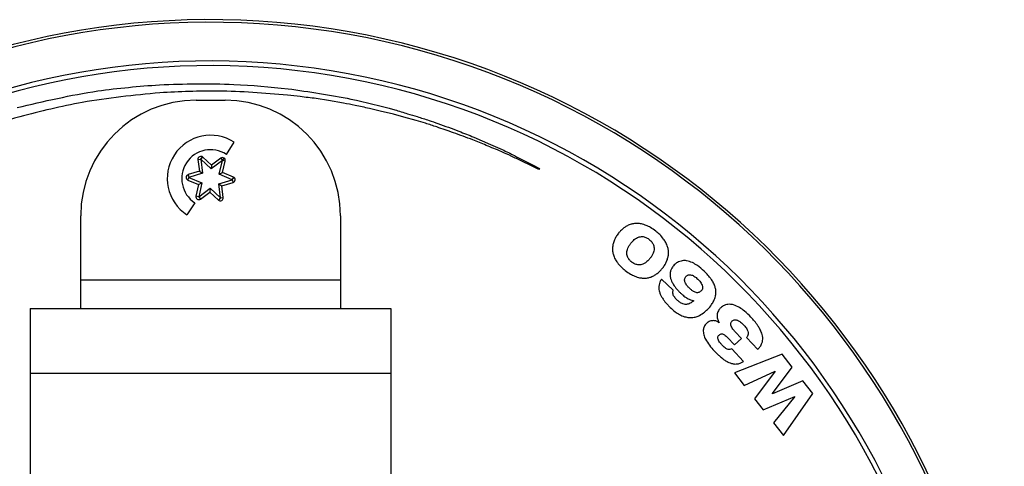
# Model space of a CAD drawing. Header units: millimetres. Extents: x -124 to 136, y 233 to 343.
# Tile 11 of 11: x 68 to 136, y 312 to 343. Entities that reach past the tile are written whole.
import ezdxf

# ---------------------------------------------------------------- set-up
doc = ezdxf.new("R2010")
doc.units = ezdxf.units.MM

msp = doc.modelspace()

# ---------------------------------------------------------------- linework, layer by layer
at = {"color": 7, "linetype": 'Continuous', "lineweight": 25}
for p, q in [((80.044, 337.282), (82.044, 337.282)), ((82.138, 333.531), (82.685, 334.368)), ((80.168, 333.171), (80.367, 333.195)), ((80.168, 333.171), (80.265, 332.366)), ((80.367, 333.195), (80.476, 333.363)), ((80.504, 333.341), (80.367, 333.195)), ((81.081, 332.525), (80.367, 333.195)), ((80.367, 333.195), (80.483, 332.223)), ((81.095, 332.786), (80.504, 333.341)), ((81.864, 333.112), (81.081, 332.525)), ((81.745, 333.273), (81.095, 332.786)), ((81.642, 332.159), (81.864, 333.112)), ((81.745, 333.273), (81.864, 333.112)), ((81.864, 333.112), (81.974, 333.28)), ((82.059, 333.067), (81.864, 333.112)), ((81.875, 332.277), (82.059, 333.067)), ((80.265, 332.366), (79.488, 332.131)), ((80.265, 332.366), (80.483, 332.223)), ((81.095, 332.786), (81.081, 332.525)), ((81.642, 332.159), (81.875, 332.277)), ((82.62, 331.958), (81.875, 332.277)), ((103.833, 332.564), (103.8, 332.497)), ((79.468, 331.755), (79.546, 331.939)), ((79.468, 331.755), (80.214, 331.436)), ((79.488, 332.131), (79.546, 331.939)), ((80.483, 332.223), (79.546, 331.939)), ((79.546, 331.939), (80.447, 331.554)), ((81.605, 331.49), (82.542, 331.774)), ((82.542, 331.774), (81.642, 332.159)), ((82.542, 331.774), (82.62, 331.958)), ((82.542, 331.774), (82.651, 331.942)), ((82.542, 331.774), (82.6, 331.583)), ((80.214, 331.436), (80.029, 330.647)), ((80.214, 331.436), (80.447, 331.554)), ((80.447, 331.554), (80.224, 330.601)), ((80.224, 330.601), (81.007, 331.188)), ((80.344, 330.441), (80.993, 330.927)), ((81.007, 331.188), (80.993, 330.927)), ((80.993, 330.927), (81.585, 330.372)), ((81.007, 331.188), (81.721, 330.518)), ((81.721, 330.518), (81.605, 331.49)), ((81.605, 331.49), (81.823, 331.348)), ((81.823, 331.348), (82.6, 331.583)), ((81.92, 330.542), (81.823, 331.348)), ((80.224, 330.601), (80.029, 330.647)), ((80.224, 330.601), (80.344, 330.441)), ((81.721, 330.518), (81.585, 330.372)), ((81.721, 330.518), (81.92, 330.542)), ((79.95, 330.182), (79.403, 329.345)), ((72.044, 322.857), (72.044, 329.282)), ((90.044, 329.282), (90.044, 322.857)), ((72.044, 324.857), (90.044, 324.857)), ((113.104, 324.122), (112.297, 324.901)), ((68.544, 322.857), (93.544, 322.857)), ((68.544, 322.857), (68.544, 304.357)), ((93.544, 322.857), (93.544, 300.872)), ((116.291, 321.872), (116.285, 321.866)), ((116.862, 320.849), (117.339, 320.337)), ((117.339, 320.337), (117.827, 320.791)), ((117.827, 320.791), (117.401, 321.247)), ((118.177, 320.849), (118.955, 320.014)), ((117.96, 319.203), (117.155, 320.067)), ((120.654, 319.689), (117.343, 318.405)), ((121.348, 318.8), (120.654, 319.689)), ((119.97, 316.968), (121.348, 318.8)), ((93.544, 318.357), (68.544, 318.357)), ((117.343, 318.405), (118.023, 317.536)), ((118.023, 317.536), (120.161, 318.525)), ((120.167, 318.517), (118.74, 316.617)), ((120.161, 318.525), (120.167, 318.517)), ((122.086, 317.855), (119.976, 316.961)), ((122.78, 316.967), (122.086, 317.855)), ((118.74, 316.617), (119.337, 315.853)), ((119.337, 315.853), (121.526, 316.778)), ((119.976, 316.961), (119.97, 316.968)), ((121.532, 316.77), (120.055, 314.935)), ((120.734, 314.065), (122.78, 316.967)), ((121.526, 316.778), (121.532, 316.77)), ((120.055, 314.935), (120.734, 314.065))]:
    msp.add_line(p, q, dxfattribs=at)
at = {"color": 7, "linetype": 'Continuous', "lineweight": 25, "flags": 128}
for points in [[(90.262, 337.072), (89.213, 337.252), (88.368, 337.397)], [(93.727, 336.317), (92.799, 336.531), (92.048, 336.705)], [(95.279, 335.87), (94.423, 336.117), (93.727, 336.317)], [(99.283, 334.728), (100.443, 334.22), (101.246, 333.869)], [(103.8, 332.497), (103.224, 332.771), (102.614, 333.061)], [(102.661, 333.161), (103.405, 332.782), (103.833, 332.564)]]:
    msp.add_lwpolyline(points, dxfattribs=at)
at = {"color": 7, "linetype": 'Continuous', "lineweight": 25}
for centre, radius, start, end in [((81.044, 287.857), 55, 197.50181, 162.52639), ((81.044, 287.857), 54.821, 197.53188, 162.43512), ((81.044, 287.857), 52.139, 198.48576, 161.54378), ((81.044, 287.857), 51.818, 198.57358, 161.40594), ((80.044, 329.282), 8, 90, 180), ((82.044, 329.282), 8, 0, 90), ((81.044, 331.857), 3, 56.84238, 236.84238), ((81.044, 331.857), 2, 56.84238, 236.84238), ((80.367, 333.195), 0.2, 46.84238, 186.84238), ((81.864, 333.112), 0.2, 346.84238, 126.84238), ((79.546, 331.939), 0.2, 106.84238, 246.84238), ((82.542, 331.774), 0.2, 286.84238, 66.84238), ((80.224, 330.601), 0.2, 166.84238, 306.84238), ((81.721, 330.518), 0.2, 226.84238, 6.84238)]:
    msp.add_arc(centre, radius, start, end, dxfattribs=at)
for points, knots in [([(77.495, 338.355), (79.215, 338.406), (82.194, 338.494), (85.157, 338.199), (86.41, 338.075)], [0, 0, 0, 0, 0.577482, 1, 1, 1, 1]), ([(67.643, 336.768), (69.496, 337.208), (72.744, 337.979), (76.069, 338.242), (77.495, 338.355)], [0, 0, 0, 0, 0.57091, 1, 1, 1, 1]), ([(77.534, 337.802), (75.732, 337.624), (72.452, 337.3), (69.255, 336.501), (67.815, 336.141)], [0, 0, 0, 0, 0.549396, 1, 1, 1, 1]), ([(86.371, 337.633), (84.772, 337.764), (81.829, 338.007), (78.881, 337.866), (77.534, 337.802)], [0, 0, 0, 0, 0.543388, 1, 1, 1, 1]), ([(86.41, 338.075), (87.871, 337.869), (90.363, 337.519), (92.798, 336.886), (93.806, 336.625)], [0, 0, 0, 0, 0.586137, 1, 1, 1, 1]), ([(88.368, 337.397), (87.999, 337.442), (87.334, 337.525), (86.668, 337.599), (86.371, 337.633)], [0, 0, 0, 0, 0.554584, 1, 1, 1, 1]), ([(92.048, 336.705), (91.72, 336.783), (91.129, 336.924), (90.529, 337.026), (90.262, 337.072)], [0, 0, 0, 0, 0.5534243, 1, 1, 1, 1]), ([(93.806, 336.625), (94.101, 336.533), (94.619, 336.373), (95.136, 336.213), (95.36, 336.144)], [0, 0, 0, 0, 0.56848, 1, 1, 1, 1]), ([(67.815, 336.141), (65.947, 335.568), (62.577, 334.534), (59.417, 332.974), (58.009, 332.279)], [0, 0, 0, 0, 0.554071, 1, 1, 1, 1]), ([(96.716, 335.431), (96.455, 335.517), (95.979, 335.674), (95.496, 335.809), (95.279, 335.87)], [0, 0, 0, 0, 0.5504131, 1, 1, 1, 1]), ([(95.36, 336.144), (95.635, 336.062), (96.118, 335.918), (96.592, 335.747), (96.796, 335.673)], [0, 0, 0, 0, 0.569514, 1, 1, 1, 1]), ([(99.21, 334.541), (98.765, 334.705), (97.938, 335.011), (97.103, 335.298), (96.716, 335.431)], [0, 0, 0, 0, 0.537015, 1, 1, 1, 1]), ([(96.796, 335.673), (97.282, 335.497), (98.116, 335.194), (98.94, 334.865), (99.283, 334.728)], [0, 0, 0, 0, 0.583126, 1, 1, 1, 1]), ([(101.184, 333.729), (100.836, 333.872), (100.178, 334.143), (99.52, 334.413), (99.21, 334.541)], [0, 0, 0, 0, 0.529125, 1, 1, 1, 1]), ([(102.614, 333.061), (102.37, 333.179), (101.896, 333.408), (101.417, 333.624), (101.184, 333.729)], [0, 0, 0, 0, 0.515048, 1, 1, 1, 1]), ([(101.246, 333.869), (101.532, 333.729), (102.006, 333.497), (102.475, 333.256), (102.661, 333.161)], [0, 0, 0, 0, 0.605428, 1, 1, 1, 1]), ([(109.673, 328.436), (109.598, 328.374), (109.465, 328.263), (109.355, 328.128), (109.306, 328.068)], [0, 0, 0, 0, 0.556399, 1, 1, 1, 1]), ([(110.121, 328.678), (110.032, 328.642), (109.873, 328.579), (109.734, 328.479), (109.673, 328.436)], [0, 0, 0, 0, 0.5596503, 1, 1, 1, 1]), ([(110.643, 328.75), (110.542, 328.749), (110.364, 328.749), (110.194, 328.699), (110.121, 328.678)], [0, 0, 0, 0, 0.56987, 1, 1, 1, 1]), ([(111.236, 328.61), (111.124, 328.652), (110.932, 328.723), (110.728, 328.742), (110.643, 328.75)], [0, 0, 0, 0, 0.583415, 1, 1, 1, 1]), ([(111.893, 328.215), (111.771, 328.306), (111.564, 328.459), (111.331, 328.566), (111.236, 328.61)], [0, 0, 0, 0, 0.591222, 1, 1, 1, 1]), ([(112.434, 327.674), (112.348, 327.778), (112.185, 327.977), (111.987, 328.139), (111.893, 328.215)], [0, 0, 0, 0, 0.52818, 1, 1, 1, 1]), ([(109.032, 327.615), (108.996, 327.524), (108.933, 327.363), (108.91, 327.191), (108.9, 327.115)], [0, 0, 0, 0, 0.560802, 1, 1, 1, 1]), ([(109.306, 328.068), (109.246, 327.988), (109.141, 327.845), (109.065, 327.685), (109.032, 327.615)], [0, 0, 0, 0, 0.563825, 1, 1, 1, 1]), ([(110.175, 327.389), (110.228, 327.453), (110.317, 327.562), (110.427, 327.649), (110.471, 327.684)], [0, 0, 0, 0, 0.5978262, 1, 1, 1, 1]), ([(110.471, 327.684), (110.522, 327.718), (110.61, 327.777), (110.71, 327.808), (110.751, 327.821)], [0, 0, 0, 0, 0.5899067, 1, 1, 1, 1]), ([(110.751, 327.821), (110.801, 327.831), (110.887, 327.848), (110.974, 327.839), (111.012, 327.836)], [0, 0, 0, 0, 0.573503, 1, 1, 1, 1]), ([(111.012, 327.836), (111.057, 327.827), (111.137, 327.811), (111.211, 327.778), (111.243, 327.764)], [0, 0, 0, 0, 0.562168, 1, 1, 1, 1]), ([(111.243, 327.764), (111.283, 327.743), (111.352, 327.706), (111.414, 327.658), (111.441, 327.638)], [0, 0, 0, 0, 0.565999, 1, 1, 1, 1]), ([(111.441, 327.638), (111.475, 327.61), (111.536, 327.56), (111.587, 327.5), (111.609, 327.473)], [0, 0, 0, 0, 0.5526208, 1, 1, 1, 1]), ([(112.714, 327.132), (112.676, 327.235), (112.605, 327.428), (112.489, 327.596), (112.434, 327.674)], [0, 0, 0, 0, 0.535532, 1, 1, 1, 1]), ([(108.9, 327.115), (108.897, 327.017), (108.89, 326.838), (108.933, 326.664), (108.953, 326.586)], [0, 0, 0, 0, 0.549929, 1, 1, 1, 1]), ([(109.889, 326.717), (109.894, 326.774), (109.904, 326.881), (109.941, 326.981), (109.959, 327.028)], [0, 0, 0, 0, 0.530384, 1, 1, 1, 1]), ([(109.959, 327.028), (109.99, 327.095), (110.05, 327.222), (110.135, 327.335), (110.175, 327.389)], [0, 0, 0, 0, 0.522382, 1, 1, 1, 1]), ([(111.609, 327.473), (111.636, 327.437), (111.685, 327.37), (111.717, 327.294), (111.731, 327.26)], [0, 0, 0, 0, 0.555129, 1, 1, 1, 1]), ([(111.777, 327.001), (111.773, 326.946), (111.765, 326.841), (111.73, 326.743), (111.713, 326.697)], [0, 0, 0, 0, 0.532336, 1, 1, 1, 1]), ([(111.731, 327.26), (111.746, 327.214), (111.773, 327.13), (111.776, 327.041), (111.777, 327.001)], [0, 0, 0, 0, 0.545778, 1, 1, 1, 1]), ([(112.77, 326.608), (112.772, 326.705), (112.777, 326.883), (112.733, 327.055), (112.714, 327.132)], [0, 0, 0, 0, 0.548995, 1, 1, 1, 1]), ([(108.953, 326.586), (108.99, 326.483), (109.059, 326.289), (109.176, 326.121), (109.23, 326.042)], [0, 0, 0, 0, 0.536185, 1, 1, 1, 1]), ([(109.933, 326.455), (109.918, 326.501), (109.891, 326.587), (109.89, 326.676), (109.889, 326.717)], [0, 0, 0, 0, 0.544569, 1, 1, 1, 1]), ([(110.055, 326.242), (110.027, 326.279), (109.978, 326.345), (109.947, 326.421), (109.933, 326.455)], [0, 0, 0, 0, 0.555383, 1, 1, 1, 1]), ([(110.222, 326.077), (110.189, 326.105), (110.128, 326.155), (110.077, 326.215), (110.055, 326.242)], [0, 0, 0, 0, 0.552728, 1, 1, 1, 1]), ([(111.506, 326.349), (111.453, 326.284), (111.363, 326.175), (111.253, 326.087), (111.209, 326.052)], [0, 0, 0, 0, 0.5968486, 1, 1, 1, 1]), ([(111.713, 326.697), (111.683, 326.632), (111.626, 326.509), (111.545, 326.401), (111.506, 326.349)], [0, 0, 0, 0, 0.524308, 1, 1, 1, 1]), ([(112.643, 326.115), (112.678, 326.204), (112.74, 326.364), (112.761, 326.533), (112.77, 326.608)], [0, 0, 0, 0, 0.559605, 1, 1, 1, 1]), ([(113.73, 326.171), (113.615, 326.143), (113.405, 326.091), (113.246, 325.946), (113.175, 325.88)], [0, 0, 0, 0, 0.549114, 1, 1, 1, 1]), ([(114.43, 326.04), (114.296, 326.095), (114.07, 326.187), (113.828, 326.176), (113.73, 326.171)], [0, 0, 0, 0, 0.594718, 1, 1, 1, 1]), ([(109.23, 326.042), (109.316, 325.937), (109.478, 325.738), (109.677, 325.576), (109.771, 325.5)], [0, 0, 0, 0, 0.5283537, 1, 1, 1, 1]), ([(109.771, 325.5), (109.894, 325.409), (110.101, 325.255), (110.335, 325.147), (110.43, 325.102)], [0, 0, 0, 0, 0.5916448, 1, 1, 1, 1]), ([(110.422, 325.954), (110.383, 325.974), (110.312, 326.01), (110.249, 326.057), (110.222, 326.077)], [0, 0, 0, 0, 0.566815, 1, 1, 1, 1]), ([(110.658, 325.888), (110.613, 325.895), (110.531, 325.908), (110.455, 325.94), (110.422, 325.954)], [0, 0, 0, 0, 0.563978, 1, 1, 1, 1]), ([(110.924, 325.909), (110.873, 325.898), (110.786, 325.878), (110.696, 325.885), (110.658, 325.888)], [0, 0, 0, 0, 0.574347, 1, 1, 1, 1]), ([(111.209, 326.052), (111.156, 326.016), (111.067, 325.956), (110.966, 325.923), (110.924, 325.909)], [0, 0, 0, 0, 0.589008, 1, 1, 1, 1]), ([(111.999, 325.289), (112.075, 325.353), (112.212, 325.469), (112.325, 325.608), (112.376, 325.67)], [0, 0, 0, 0, 0.553892, 1, 1, 1, 1]), ([(112.376, 325.67), (112.434, 325.749), (112.537, 325.889), (112.611, 326.046), (112.643, 326.115)], [0, 0, 0, 0, 0.5630844, 1, 1, 1, 1]), ([(112.922, 325.477), (112.904, 325.4), (112.871, 325.265), (112.886, 325.126), (112.892, 325.066)], [0, 0, 0, 0, 0.563178, 1, 1, 1, 1]), ([(113.175, 325.88), (113.112, 325.809), (113.006, 325.687), (112.946, 325.538), (112.922, 325.477)], [0, 0, 0, 0, 0.589897, 1, 1, 1, 1]), ([(115.249, 325.445), (115.098, 325.584), (114.847, 325.815), (114.548, 325.976), (114.43, 326.04)], [0, 0, 0, 0, 0.60436, 1, 1, 1, 1]), ([(110.43, 325.102), (110.543, 325.06), (110.735, 324.989), (110.939, 324.971), (111.024, 324.963)], [0, 0, 0, 0, 0.583723, 1, 1, 1, 1]), ([(111.024, 324.963), (111.125, 324.964), (111.304, 324.965), (111.474, 325.017), (111.548, 325.039)], [0, 0, 0, 0, 0.569651, 1, 1, 1, 1]), ([(111.548, 325.039), (111.637, 325.075), (111.798, 325.141), (111.937, 325.244), (111.999, 325.289)], [0, 0, 0, 0, 0.557488, 1, 1, 1, 1]), ([(112.297, 324.901), (112.25, 324.829), (112.169, 324.704), (112.134, 324.559), (112.12, 324.498)], [0, 0, 0, 0, 0.579078, 1, 1, 1, 1]), ([(112.892, 325.066), (112.909, 324.988), (112.94, 324.848), (113.004, 324.719), (113.033, 324.661)], [0, 0, 0, 0, 0.549953, 1, 1, 1, 1]), ([(113.896, 324.766), (113.892, 324.802), (113.885, 324.865), (113.903, 324.925), (113.911, 324.95)], [0, 0, 0, 0, 0.578491, 1, 1, 1, 1]), ([(113.911, 324.95), (113.924, 324.98), (113.949, 325.034), (113.988, 325.077), (114.006, 325.097)], [0, 0, 0, 0, 0.552878, 1, 1, 1, 1]), ([(114.006, 325.097), (114.027, 325.117), (114.065, 325.152), (114.113, 325.173), (114.134, 325.182)], [0, 0, 0, 0, 0.555195, 1, 1, 1, 1]), ([(114.134, 325.182), (114.164, 325.191), (114.222, 325.207), (114.281, 325.2), (114.308, 325.197)], [0, 0, 0, 0, 0.531895, 1, 1, 1, 1]), ([(114.308, 325.197), (114.349, 325.187), (114.427, 325.168), (114.498, 325.128), (114.533, 325.109)], [0, 0, 0, 0, 0.5139047, 1, 1, 1, 1]), ([(114.533, 325.109), (114.583, 325.075), (114.683, 325.009), (114.769, 324.928), (114.812, 324.888)], [0, 0, 0, 0, 0.51261, 1, 1, 1, 1]), ([(114.812, 324.888), (114.873, 324.826), (114.972, 324.725), (115.043, 324.602), (115.071, 324.554)], [0, 0, 0, 0, 0.61079, 1, 1, 1, 1]), ([(115.678, 324.968), (115.605, 325.06), (115.471, 325.227), (115.318, 325.377), (115.249, 325.445)], [0, 0, 0, 0, 0.546965, 1, 1, 1, 1]), ([(115.963, 324.47), (115.92, 324.566), (115.841, 324.741), (115.729, 324.897), (115.678, 324.968)], [0, 0, 0, 0, 0.5463928, 1, 1, 1, 1]), ([(112.12, 324.498), (112.111, 324.421), (112.095, 324.283), (112.12, 324.146), (112.132, 324.086)], [0, 0, 0, 0, 0.557516, 1, 1, 1, 1]), ([(113.033, 324.661), (113.075, 324.587), (113.151, 324.453), (113.247, 324.332), (113.29, 324.278)], [0, 0, 0, 0, 0.552052, 1, 1, 1, 1]), ([(113.074, 323.914), (113.07, 323.954), (113.064, 324.026), (113.092, 324.093), (113.104, 324.122)], [0, 0, 0, 0, 0.560317, 1, 1, 1, 1]), ([(113.29, 324.278), (113.347, 324.21), (113.449, 324.089), (113.562, 323.978), (113.612, 323.929)], [0, 0, 0, 0, 0.561508, 1, 1, 1, 1]), ([(113.989, 324.541), (113.964, 324.584), (113.922, 324.654), (113.903, 324.734), (113.896, 324.766)], [0, 0, 0, 0, 0.602331, 1, 1, 1, 1]), ([(114.22, 324.269), (114.169, 324.32), (114.084, 324.404), (114.016, 324.502), (113.989, 324.541)], [0, 0, 0, 0, 0.606601, 1, 1, 1, 1]), ([(114.518, 324.034), (114.465, 324.069), (114.358, 324.138), (114.266, 324.225), (114.22, 324.269)], [0, 0, 0, 0, 0.504176, 1, 1, 1, 1]), ([(115.049, 324.091), (115.026, 324.069), (114.987, 324.03), (114.939, 324.003), (114.918, 323.99)], [0, 0, 0, 0, 0.559272, 1, 1, 1, 1]), ([(115.133, 324.283), (115.126, 324.241), (115.114, 324.17), (115.068, 324.114), (115.049, 324.091)], [0, 0, 0, 0, 0.575402, 1, 1, 1, 1]), ([(115.071, 324.554), (115.094, 324.502), (115.132, 324.414), (115.133, 324.32), (115.133, 324.283)], [0, 0, 0, 0, 0.606034, 1, 1, 1, 1]), ([(116.058, 323.945), (116.054, 324.045), (116.048, 324.225), (115.989, 324.395), (115.963, 324.47)], [0, 0, 0, 0, 0.556845, 1, 1, 1, 1]), ([(112.132, 324.086), (112.154, 324.008), (112.194, 323.867), (112.262, 323.737), (112.293, 323.679)], [0, 0, 0, 0, 0.54964, 1, 1, 1, 1]), ([(112.293, 323.679), (112.338, 323.604), (112.418, 323.468), (112.516, 323.344), (112.56, 323.289)], [0, 0, 0, 0, 0.552372, 1, 1, 1, 1]), ([(113.167, 323.688), (113.142, 323.729), (113.1, 323.801), (113.082, 323.881), (113.074, 323.914)], [0, 0, 0, 0, 0.586258, 1, 1, 1, 1]), ([(113.362, 323.456), (113.32, 323.498), (113.249, 323.57), (113.191, 323.653), (113.167, 323.688)], [0, 0, 0, 0, 0.58249, 1, 1, 1, 1]), ([(113.71, 323.207), (113.645, 323.242), (113.519, 323.311), (113.413, 323.408), (113.362, 323.456)], [0, 0, 0, 0, 0.5124081, 1, 1, 1, 1]), ([(113.612, 323.929), (113.667, 323.878), (113.762, 323.788), (113.866, 323.709), (113.909, 323.675)], [0, 0, 0, 0, 0.577901, 1, 1, 1, 1]), ([(113.909, 323.675), (113.963, 323.638), (114.059, 323.572), (114.162, 323.522), (114.207, 323.5)], [0, 0, 0, 0, 0.569722, 1, 1, 1, 1]), ([(114.207, 323.5), (114.265, 323.476), (114.368, 323.432), (114.477, 323.408), (114.526, 323.397)], [0, 0, 0, 0, 0.557097, 1, 1, 1, 1]), ([(114.747, 323.956), (114.706, 323.963), (114.626, 323.977), (114.554, 324.015), (114.518, 324.034)], [0, 0, 0, 0, 0.506741, 1, 1, 1, 1]), ([(114.918, 323.99), (114.889, 323.978), (114.834, 323.955), (114.774, 323.956), (114.747, 323.956)], [0, 0, 0, 0, 0.537333, 1, 1, 1, 1]), ([(115.914, 323.391), (115.958, 323.494), (116.035, 323.672), (116.051, 323.865), (116.058, 323.945)], [0, 0, 0, 0, 0.579973, 1, 1, 1, 1]), ([(112.56, 323.289), (112.619, 323.219), (112.725, 323.094), (112.842, 322.98), (112.893, 322.929)], [0, 0, 0, 0, 0.559416, 1, 1, 1, 1]), ([(112.893, 322.929), (113.007, 322.825), (113.204, 322.644), (113.432, 322.506), (113.528, 322.448)], [0, 0, 0, 0, 0.5791964, 1, 1, 1, 1]), ([(114.015, 323.148), (113.959, 323.149), (113.853, 323.15), (113.756, 323.189), (113.71, 323.207)], [0, 0, 0, 0, 0.531036, 1, 1, 1, 1]), ([(114.284, 323.227), (114.236, 323.205), (114.15, 323.165), (114.056, 323.153), (114.015, 323.148)], [0, 0, 0, 0, 0.561027, 1, 1, 1, 1]), ([(114.526, 323.397), (114.483, 323.362), (114.406, 323.299), (114.321, 323.249), (114.284, 323.227)], [0, 0, 0, 0, 0.568654, 1, 1, 1, 1]), ([(114.839, 322.339), (114.965, 322.404), (115.203, 322.526), (115.395, 322.714), (115.485, 322.802)], [0, 0, 0, 0, 0.52772, 1, 1, 1, 1]), ([(115.485, 322.802), (115.583, 322.91), (115.749, 323.09), (115.866, 323.305), (115.914, 323.391)], [0, 0, 0, 0, 0.595055, 1, 1, 1, 1]), ([(116.391, 322.91), (116.346, 322.863), (116.268, 322.783), (116.219, 322.683), (116.199, 322.642)], [0, 0, 0, 0, 0.5846987, 1, 1, 1, 1]), ([(116.987, 323.157), (116.866, 323.142), (116.643, 323.115), (116.47, 322.974), (116.391, 322.91)], [0, 0, 0, 0, 0.5454448, 1, 1, 1, 1]), ([(117.696, 322.93), (117.563, 323.003), (117.34, 323.126), (117.088, 323.148), (116.987, 323.157)], [0, 0, 0, 0, 0.597424, 1, 1, 1, 1]), ([(118.491, 322.257), (118.345, 322.407), (118.102, 322.658), (117.812, 322.852), (117.696, 322.93)], [0, 0, 0, 0, 0.598992, 1, 1, 1, 1]), ([(113.528, 322.448), (113.648, 322.39), (113.856, 322.287), (114.085, 322.252), (114.182, 322.237)], [0, 0, 0, 0, 0.573399, 1, 1, 1, 1]), ([(114.182, 322.237), (114.306, 322.234), (114.532, 322.228), (114.744, 322.305), (114.839, 322.339)], [0, 0, 0, 0, 0.550346, 1, 1, 1, 1]), ([(116.199, 322.642), (116.18, 322.59), (116.147, 322.499), (116.143, 322.403), (116.142, 322.362)], [0, 0, 0, 0, 0.56958, 1, 1, 1, 1]), ([(116.142, 322.362), (116.144, 322.311), (116.147, 322.221), (116.173, 322.134), (116.184, 322.097)], [0, 0, 0, 0, 0.565477, 1, 1, 1, 1]), ([(116.184, 322.097), (116.2, 322.052), (116.229, 321.973), (116.273, 321.902), (116.291, 321.872)], [0, 0, 0, 0, 0.572884, 1, 1, 1, 1]), ([(117.191, 322.003), (117.221, 322.026), (117.273, 322.067), (117.337, 322.079), (117.365, 322.083)], [0, 0, 0, 0, 0.574749, 1, 1, 1, 1]), ([(117.365, 322.083), (117.401, 322.083), (117.469, 322.083), (117.533, 322.059), (117.562, 322.048)], [0, 0, 0, 0, 0.537918, 1, 1, 1, 1]), ([(117.562, 322.048), (117.602, 322.029), (117.676, 321.993), (117.742, 321.944), (117.773, 321.922)], [0, 0, 0, 0, 0.537683, 1, 1, 1, 1]), ([(118.971, 321.668), (118.892, 321.775), (118.743, 321.981), (118.572, 322.168), (118.491, 322.257)], [0, 0, 0, 0, 0.524535, 1, 1, 1, 1]), ([(115.425, 321.845), (115.354, 321.767), (115.228, 321.63), (115.195, 321.449), (115.181, 321.371)], [0, 0, 0, 0, 0.568368, 1, 1, 1, 1]), ([(115.181, 321.371), (115.185, 321.258), (115.194, 321.038), (115.291, 320.839), (115.339, 320.742)], [0, 0, 0, 0, 0.509484, 1, 1, 1, 1]), ([(115.649, 321.984), (115.605, 321.965), (115.524, 321.929), (115.456, 321.871), (115.425, 321.845)], [0, 0, 0, 0, 0.543324, 1, 1, 1, 1]), ([(115.886, 322.023), (115.842, 322.021), (115.761, 322.019), (115.684, 321.995), (115.649, 321.984)], [0, 0, 0, 0, 0.5496484, 1, 1, 1, 1]), ([(116.108, 321.977), (116.068, 321.991), (115.996, 322.016), (115.92, 322.021), (115.886, 322.023)], [0, 0, 0, 0, 0.551529, 1, 1, 1, 1]), ([(116.285, 321.866), (116.255, 321.891), (116.201, 321.936), (116.137, 321.965), (116.108, 321.977)], [0, 0, 0, 0, 0.550135, 1, 1, 1, 1]), ([(117.09, 321.813), (117.099, 321.852), (117.115, 321.925), (117.167, 321.978), (117.191, 322.003)], [0, 0, 0, 0, 0.537438, 1, 1, 1, 1]), ([(117.155, 321.568), (117.131, 321.615), (117.092, 321.693), (117.09, 321.779), (117.09, 321.813)], [0, 0, 0, 0, 0.610147, 1, 1, 1, 1]), ([(117.401, 321.247), (117.345, 321.309), (117.254, 321.409), (117.183, 321.524), (117.155, 321.568)], [0, 0, 0, 0, 0.61493, 1, 1, 1, 1]), ([(117.773, 321.922), (117.813, 321.889), (117.886, 321.828), (117.951, 321.76), (117.981, 321.729)], [0, 0, 0, 0, 0.545876, 1, 1, 1, 1]), ([(117.981, 321.729), (118.04, 321.663), (118.136, 321.555), (118.205, 321.427), (118.232, 321.377)], [0, 0, 0, 0, 0.6075045, 1, 1, 1, 1]), ([(118.232, 321.377), (118.255, 321.321), (118.294, 321.227), (118.291, 321.126), (118.289, 321.085)], [0, 0, 0, 0, 0.595535, 1, 1, 1, 1]), ([(119.235, 321.165), (119.197, 321.258), (119.125, 321.433), (119.02, 321.592), (118.971, 321.668)], [0, 0, 0, 0, 0.5243488, 1, 1, 1, 1]), ([(115.339, 320.742), (115.428, 320.596), (115.603, 320.309), (115.829, 320.06), (115.941, 319.938)], [0, 0, 0, 0, 0.507484, 1, 1, 1, 1]), ([(116.192, 320.83), (116.196, 320.87), (116.204, 320.946), (116.255, 321.001), (116.279, 321.027)], [0, 0, 0, 0, 0.5355747, 1, 1, 1, 1]), ([(116.273, 320.598), (116.249, 320.641), (116.207, 320.714), (116.196, 320.796), (116.192, 320.83)], [0, 0, 0, 0, 0.594098, 1, 1, 1, 1]), ([(116.279, 321.027), (116.31, 321.053), (116.363, 321.097), (116.43, 321.107), (116.457, 321.111)], [0, 0, 0, 0, 0.597333, 1, 1, 1, 1]), ([(116.457, 321.111), (116.493, 321.106), (116.561, 321.097), (116.619, 321.06), (116.647, 321.042)], [0, 0, 0, 0, 0.5202056, 1, 1, 1, 1]), ([(116.647, 321.042), (116.686, 321.012), (116.763, 320.953), (116.83, 320.883), (116.862, 320.849)], [0, 0, 0, 0, 0.517143, 1, 1, 1, 1]), ([(118.289, 321.085), (118.279, 321.037), (118.259, 320.949), (118.202, 320.88), (118.177, 320.849)], [0, 0, 0, 0, 0.549928, 1, 1, 1, 1]), ([(119.206, 320.355), (119.236, 320.423), (119.289, 320.544), (119.301, 320.676), (119.307, 320.734)], [0, 0, 0, 0, 0.5580997, 1, 1, 1, 1]), ([(119.307, 320.734), (119.305, 320.812), (119.302, 320.96), (119.256, 321.1), (119.235, 321.165)], [0, 0, 0, 0, 0.533585, 1, 1, 1, 1]), ([(116.471, 320.347), (116.429, 320.393), (116.357, 320.472), (116.298, 320.561), (116.273, 320.598)], [0, 0, 0, 0, 0.585405, 1, 1, 1, 1]), ([(116.693, 320.136), (116.652, 320.171), (116.573, 320.237), (116.503, 320.312), (116.471, 320.347)], [0, 0, 0, 0, 0.533457, 1, 1, 1, 1]), ([(116.913, 320.028), (116.871, 320.041), (116.791, 320.064), (116.724, 320.113), (116.693, 320.136)], [0, 0, 0, 0, 0.536747, 1, 1, 1, 1]), ([(117.155, 320.067), (117.109, 320.048), (117.031, 320.016), (116.948, 320.025), (116.913, 320.028)], [0, 0, 0, 0, 0.588043, 1, 1, 1, 1]), ([(118.955, 320.014), (119.011, 320.074), (119.107, 320.179), (119.177, 320.303), (119.206, 320.355)], [0, 0, 0, 0, 0.576502, 1, 1, 1, 1]), ([(115.941, 319.938), (116.011, 319.864), (116.136, 319.732), (116.269, 319.61), (116.327, 319.557)], [0, 0, 0, 0, 0.564979, 1, 1, 1, 1]), ([(116.327, 319.557), (116.401, 319.494), (116.53, 319.383), (116.671, 319.289), (116.732, 319.249)], [0, 0, 0, 0, 0.571886, 1, 1, 1, 1]), ([(116.732, 319.249), (116.807, 319.204), (116.939, 319.127), (117.084, 319.079), (117.145, 319.058)], [0, 0, 0, 0, 0.574493, 1, 1, 1, 1]), ([(117.145, 319.058), (117.222, 319.04), (117.358, 319.008), (117.497, 319.022), (117.557, 319.028)], [0, 0, 0, 0, 0.564796, 1, 1, 1, 1]), ([(117.557, 319.028), (117.635, 319.047), (117.78, 319.081), (117.903, 319.165), (117.96, 319.203)], [0, 0, 0, 0, 0.5381479, 1, 1, 1, 1])]:
    msp.add_open_spline(points, degree=3, knots=knots, dxfattribs=at)

doc.saveas('drawing.dxf')
